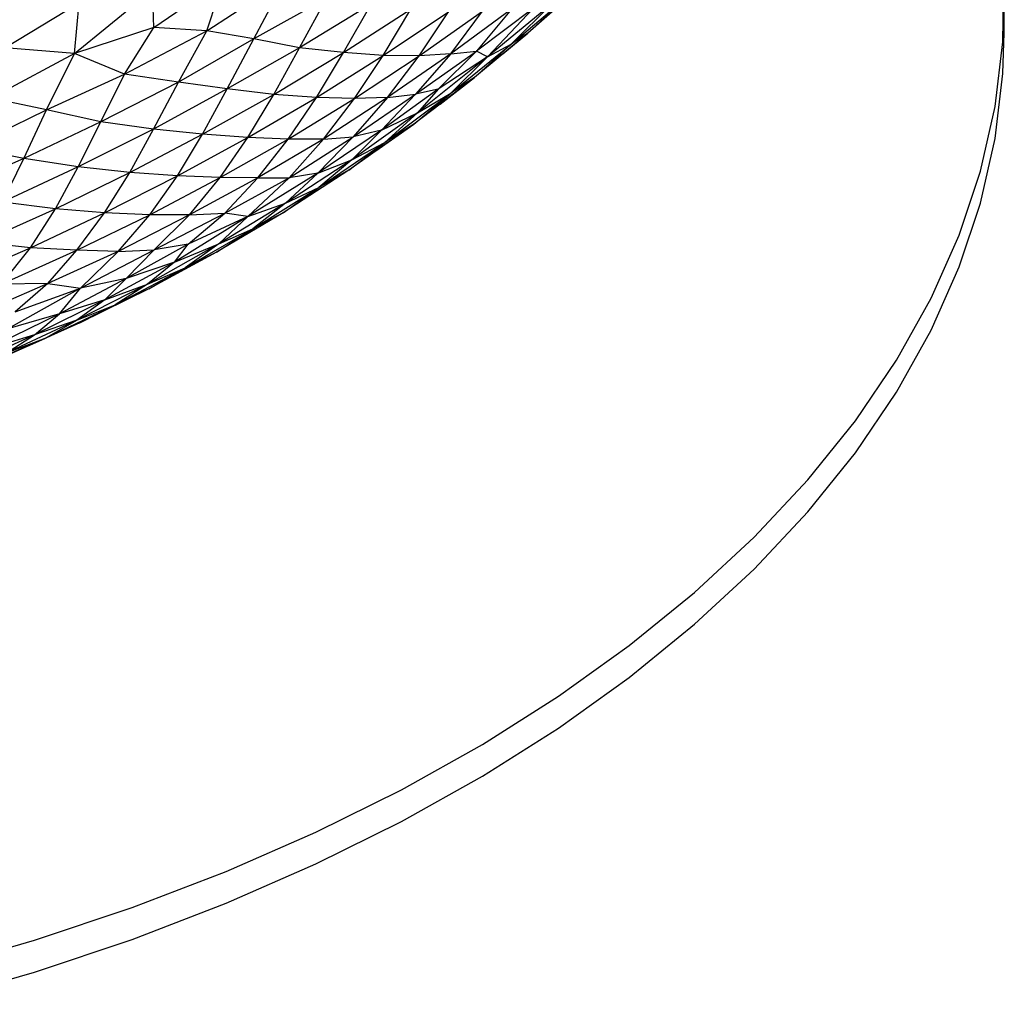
# Paper-space layout '_Isométrica' of a CAD drawing. Header units: millimetres. Extents: x -209 to 191, y -221 to 466.
# Tile 6 of 15: x 34 to 85, y -216 to -165. Entities that reach past the tile are written whole.
import ezdxf

# ---------------------------------------------------------------- set-up
doc = ezdxf.new("R2010")
doc.units = ezdxf.units.MM

psp = doc.layouts.new('_Isométrica')

# ---------------------------------------------------------------- linework, layer by layer
at = {"color": 7, "linetype": 'Continuous', "lineweight": 25}
for p, q in [((41.092, -165.504), (44.671, -163.044)), ((43.805, -165.674), (44.671, -163.044)), ((43.805, -165.674), (47.832, -163.044)), ((46.223, -166.077), (47.832, -163.044)), ((37, -166.836), (41.009, -163.569)), ((41.092, -165.504), (41.009, -163.569)), ((59.45, -166.36), (62.394, -163.855)), ((62.394, -163.855), (60.301, -165.787)), ((62.467, -163.874), (60.301, -165.787)), ((33.434, -166.55), (37.253, -164.231)), ((37, -166.836), (37.253, -164.231)), ((49.95, -163.987), (46.223, -166.077)), ((48.569, -166.541), (49.95, -163.987)), ((52.247, -164.293), (48.569, -166.541)), ((50.832, -166.788), (52.247, -164.293)), ((61.509, -164.297), (58.218, -167.003)), ((61.509, -164.297), (59.45, -166.36)), ((84.776, -165.77), (84.776, -164.137)), ((50.832, -166.788), (54.289, -164.555)), ((52.872, -166.934), (54.289, -164.555)), ((52.872, -166.934), (56.217, -164.693)), ((54.72, -166.958), (57.972, -164.668)), ((54.72, -166.958), (56.217, -164.693)), ((59.466, -164.564), (56.337, -166.853)), ((56.337, -166.853), (57.972, -164.668)), ((60.573, -164.528), (57.668, -166.71)), ((59.466, -164.564), (57.668, -166.71)), ((58.218, -167.003), (60.573, -164.528)), ((41.092, -165.504), (37, -166.836)), ((39.583, -167.889), (41.092, -165.504)), ((39.583, -167.889), (43.805, -165.674)), ((43.805, -165.674), (41.092, -165.504)), ((42.348, -168.301), (43.805, -165.674)), ((46.223, -166.077), (43.805, -165.674)), ((60.301, -165.787), (57.558, -168.064)), ((59.022, -166.859), (60.301, -165.787)), ((60.301, -165.787), (59.45, -166.36)), ((46.223, -166.077), (42.348, -168.301)), ((44.85, -168.657), (46.223, -166.077)), ((48.569, -166.541), (46.223, -166.077)), ((56.347, -168.867), (59.45, -166.36)), ((57.558, -168.064), (59.45, -166.36)), ((58.218, -167.003), (59.45, -166.36)), ((37, -166.836), (32.723, -169.131)), ((37, -166.836), (33.434, -166.55)), ((35.566, -169.733), (37, -166.836)), ((39.583, -167.889), (37, -166.836)), ((48.569, -166.541), (44.85, -168.657)), ((47.243, -168.933), (48.569, -166.541)), ((47.243, -168.933), (50.832, -166.788)), ((50.832, -166.788), (48.569, -166.541)), ((49.44, -169.088), (50.832, -166.788)), ((52.872, -166.934), (50.832, -166.788)), ((56.337, -166.853), (53.081, -169.095)), ((54.527, -168.92), (57.668, -166.71)), ((56.337, -166.853), (54.527, -168.92)), ((56.337, -166.853), (54.72, -166.958)), ((57.668, -166.71), (55.692, -168.665)), ((56.337, -166.853), (57.668, -166.71)), ((59.022, -166.859), (57.558, -168.064)), ((58.218, -167.003), (57.668, -166.71)), ((49.44, -169.088), (52.872, -166.934)), ((51.393, -169.143), (52.872, -166.934)), ((51.393, -169.143), (54.72, -166.958)), ((54.72, -166.958), (52.872, -166.934)), ((53.081, -169.095), (54.72, -166.958)), ((58.218, -167.003), (54.637, -169.886)), ((58.218, -167.003), (55.692, -168.665)), ((58.218, -167.003), (56.347, -168.867)), ((35.566, -169.733), (39.583, -167.889)), ((38.357, -170.345), (39.583, -167.889)), ((42.348, -168.301), (39.583, -167.889)), ((42.348, -168.301), (38.357, -170.345)), ((41.075, -170.719), (42.348, -168.301)), ((44.85, -168.657), (42.348, -168.301)), ((57.558, -168.064), (54.441, -170.46)), ((55.792, -169.431), (57.558, -168.064)), ((57.558, -168.064), (56.347, -168.867)), ((44.85, -168.657), (41.075, -170.719)), ((43.582, -170.982), (44.85, -168.657)), ((43.582, -170.982), (47.243, -168.933)), ((47.243, -168.933), (44.85, -168.657)), ((45.91, -171.15), (47.243, -168.933)), ((49.44, -169.088), (47.243, -168.933)), ((51.327, -171.117), (54.527, -168.92)), ((55.692, -168.665), (52.781, -170.78)), ((52.781, -170.78), (54.527, -168.92)), ((52.947, -171.409), (56.347, -168.867)), ((53.081, -169.095), (54.527, -168.92)), ((54.441, -170.46), (56.347, -168.867)), ((55.692, -168.665), (54.527, -168.92)), ((55.692, -168.665), (54.637, -169.886)), ((54.637, -169.886), (56.347, -168.867)), ((35.566, -169.733), (32.723, -169.131)), ((45.91, -171.15), (49.44, -169.088)), ((47.985, -171.227), (49.44, -169.088)), ((47.985, -171.227), (51.393, -169.143)), ((51.393, -169.143), (49.44, -169.088)), ((53.081, -169.095), (49.798, -171.23)), ((49.798, -171.23), (51.393, -169.143)), ((53.081, -169.095), (51.327, -171.117)), ((53.081, -169.095), (51.393, -169.143)), ((55.792, -169.431), (54.441, -170.46)), ((31.568, -171.676), (35.566, -169.733)), ((34.401, -172.224), (35.566, -169.733)), ((38.357, -170.345), (35.566, -169.733)), ((54.637, -169.886), (51.262, -172.291)), ((52.781, -170.78), (54.637, -169.886)), ((54.637, -169.886), (52.947, -171.409)), ((38.357, -170.345), (34.401, -172.224)), ((37.203, -172.662), (38.357, -170.345)), ((41.075, -170.719), (38.357, -170.345)), ((54.441, -170.46), (51.095, -172.824)), ((52.487, -171.841), (54.441, -170.46)), ((54.441, -170.46), (52.947, -171.409)), ((41.075, -170.719), (37.203, -172.662)), ((39.847, -172.95), (41.075, -170.719)), ((43.582, -170.982), (41.075, -170.719)), ((52.781, -170.78), (49.509, -172.981)), ((52.781, -170.78), (51.262, -172.291)), ((52.781, -170.78), (51.327, -171.117)), ((39.847, -172.95), (43.582, -170.982)), ((42.292, -173.125), (43.582, -170.982)), ((42.292, -173.125), (45.91, -171.15)), ((45.91, -171.15), (43.582, -170.982)), ((44.493, -173.21), (45.91, -171.15)), ((44.493, -173.21), (47.985, -171.227)), ((47.985, -171.227), (45.91, -171.15)), ((46.423, -173.22), (47.985, -171.227)), ((49.798, -171.23), (46.423, -173.22)), ((49.798, -171.23), (47.985, -171.227)), ((48.03, -173.217), (51.327, -171.117)), ((49.798, -171.23), (48.03, -173.217)), ((49.509, -172.981), (51.327, -171.117)), ((49.567, -173.717), (52.947, -171.409)), ((49.798, -171.23), (51.327, -171.117)), ((51.095, -172.824), (52.947, -171.409)), ((51.262, -172.291), (52.947, -171.409)), ((34.401, -172.224), (31.568, -171.676)), ((52.487, -171.841), (51.095, -172.824)), ((34.401, -172.224), (30.441, -173.996)), ((33.302, -174.471), (34.401, -172.224)), ((37.203, -172.662), (34.401, -172.224)), ((51.262, -172.291), (47.851, -174.519)), ((49.509, -172.981), (51.262, -172.291)), ((51.262, -172.291), (49.567, -173.717)), ((37.203, -172.662), (33.302, -174.471)), ((36.03, -174.809), (37.203, -172.662)), ((36.03, -174.809), (39.847, -172.95)), ((39.847, -172.95), (37.203, -172.662)), ((38.557, -175.021), (39.847, -172.95)), ((42.292, -173.125), (39.847, -172.95)), ((49.509, -172.981), (45.905, -175.208)), ((51.095, -172.824), (47.72, -175.012)), ((49.509, -172.981), (47.851, -174.519)), ((49.509, -172.981), (48.03, -173.217)), ((51.095, -172.824), (49.567, -173.717)), ((38.557, -175.021), (42.292, -173.125)), ((40.874, -175.121), (42.292, -173.125)), ((40.874, -175.121), (44.493, -173.21)), ((44.493, -173.21), (42.292, -173.125)), ((42.918, -175.128), (44.493, -173.21)), ((46.423, -173.22), (42.918, -175.128)), ((46.423, -173.22), (44.493, -173.21)), ((44.726, -175.042), (48.03, -173.217)), ((46.423, -173.22), (44.726, -175.042)), ((45.905, -175.208), (48.03, -173.217)), ((46.423, -173.22), (48.03, -173.217)), ((46.172, -175.844), (49.567, -173.717)), ((47.72, -175.012), (49.567, -173.717)), ((47.851, -174.519), (49.567, -173.717)), ((36.03, -174.809), (33.302, -174.471)), ((32.175, -176.54), (36.03, -174.809)), ((34.747, -176.813), (36.03, -174.809)), ((38.557, -175.021), (36.03, -174.809)), ((47.72, -175.012), (44.307, -177.037)), ((47.851, -174.519), (44.419, -176.612)), ((45.905, -175.208), (47.851, -174.519)), ((47.851, -174.519), (46.172, -175.844)), ((47.72, -175.012), (46.172, -175.844)), ((34.747, -176.813), (38.557, -175.021)), ((37.131, -176.937), (38.557, -175.021)), ((37.131, -176.937), (40.874, -175.121)), ((40.874, -175.121), (38.557, -175.021)), ((39.258, -177.009), (40.874, -175.121)), ((42.918, -175.128), (39.258, -177.009)), ((42.918, -175.128), (40.874, -175.121)), ((41.103, -176.926), (44.726, -175.042)), ((42.918, -175.128), (41.103, -176.926)), ((45.905, -175.208), (42.151, -177.545)), ((42.842, -176.632), (44.726, -175.042)), ((45.905, -175.208), (42.842, -176.632)), ((42.918, -175.128), (44.726, -175.042)), ((45.905, -175.208), (44.419, -176.612)), ((45.905, -175.208), (44.726, -175.042)), ((42.702, -177.844), (46.172, -175.844)), ((44.307, -177.037), (46.172, -175.844)), ((44.419, -176.612), (46.172, -175.844)), ((30.878, -178.497), (34.747, -176.813)), ((34.747, -176.813), (32.175, -176.54)), ((33.254, -178.684), (34.747, -176.813)), ((33.254, -178.684), (37.131, -176.937)), ((37.131, -176.937), (34.747, -176.813)), ((35.64, -178.648), (37.131, -176.937)), ((39.258, -177.009), (35.64, -178.648)), ((39.258, -177.009), (37.131, -176.937)), ((37.322, -178.888), (41.103, -176.926)), ((39.258, -177.009), (37.322, -178.888)), ((39.258, -177.009), (41.103, -176.926)), ((42.842, -176.632), (39.658, -178.389)), ((39.658, -178.389), (41.103, -176.926)), ((44.419, -176.612), (40.759, -178.679)), ((44.307, -177.037), (40.835, -178.917)), ((42.842, -176.632), (41.103, -176.926)), ((42.151, -177.545), (44.419, -176.612)), ((42.151, -177.545), (42.842, -176.632)), ((44.419, -176.612), (42.702, -177.844)), ((44.307, -177.037), (42.702, -177.844)), ((42.151, -177.545), (38.573, -179.486)), ((42.151, -177.545), (39.658, -178.389)), ((42.151, -177.545), (40.759, -178.679)), ((39.102, -179.742), (42.702, -177.844)), ((40.759, -178.679), (42.702, -177.844)), ((40.835, -178.917), (42.702, -177.844)), ((39.658, -178.389), (36.24, -180.197)), ((39.658, -178.389), (37.322, -178.888)), ((38.573, -179.486), (39.658, -178.389)), ((35.64, -178.648), (31.808, -180.305)), ((35.64, -178.648), (33.254, -178.684)), ((37.322, -178.888), (33.59, -180.974)), ((35.64, -178.648), (33.962, -180.111)), ((33.962, -180.111), (37.322, -178.888)), ((35.64, -178.648), (37.322, -178.888)), ((36.24, -180.197), (37.322, -178.888)), ((40.759, -178.679), (37.136, -180.536)), ((40.835, -178.917), (37.287, -180.666)), ((38.573, -179.486), (40.759, -178.679)), ((40.759, -178.679), (39.102, -179.742)), ((40.835, -178.917), (39.102, -179.742)), ((38.573, -179.486), (34.957, -181.289)), ((38.573, -179.486), (36.24, -180.197)), ((38.573, -179.486), (37.136, -180.536)), ((35.483, -181.471), (39.102, -179.742)), ((37.136, -180.536), (39.102, -179.742)), ((37.287, -180.666), (39.102, -179.742)), ((36.24, -180.197), (32.518, -182.026)), ((37.136, -180.536), (33.462, -182.244)), ((36.24, -180.197), (33.59, -180.974)), ((34.957, -181.289), (36.24, -180.197)), ((37.136, -180.536), (34.957, -181.289)), ((35.483, -181.471), (37.136, -180.536)), ((37.287, -180.666), (35.483, -181.471)), ((34.957, -181.289), (31.209, -182.981)), ((31.819, -183.048), (35.483, -181.471)), ((34.957, -181.289), (32.518, -182.026)), ((33.462, -182.244), (34.957, -181.289)), ((35.483, -181.471), (33.462, -182.244)), ((33.706, -182.256), (35.483, -181.471))]:
    psp.add_line(p, q, dxfattribs=at)
at = {"color": 7, "linetype": 'Continuous', "lineweight": 25, "flags": 128}
for points in [[(29.779, -213.881), (34.958, -212.38), (39.968, -210.7), (44.792, -208.847), (49.411, -206.828), (53.809, -204.65), (57.968, -202.321), (61.873, -199.85), (65.511, -197.246), (68.866, -194.519), (71.928, -191.679), (74.683, -188.737), (77.123, -185.703), (79.238, -182.588), (81.02, -179.406), (82.463, -176.166), (83.561, -172.882), (84.31, -169.565), (84.707, -166.228), (84.751, -162.883)], [(29.779, -215.514), (34.958, -214.013), (39.968, -212.333), (44.792, -210.48), (49.411, -208.461), (53.809, -206.283), (57.968, -203.954), (61.873, -201.483), (65.511, -198.879), (68.866, -196.152), (71.928, -193.312), (74.683, -190.37), (77.123, -187.336), (79.238, -184.222), (81.02, -181.039), (82.463, -177.799), (83.561, -174.515), (84.31, -171.198), (84.707, -167.861), (84.776, -165.77)]]:
    psp.add_lwpolyline(points, dxfattribs=at)

doc.saveas('drawing.dxf')
